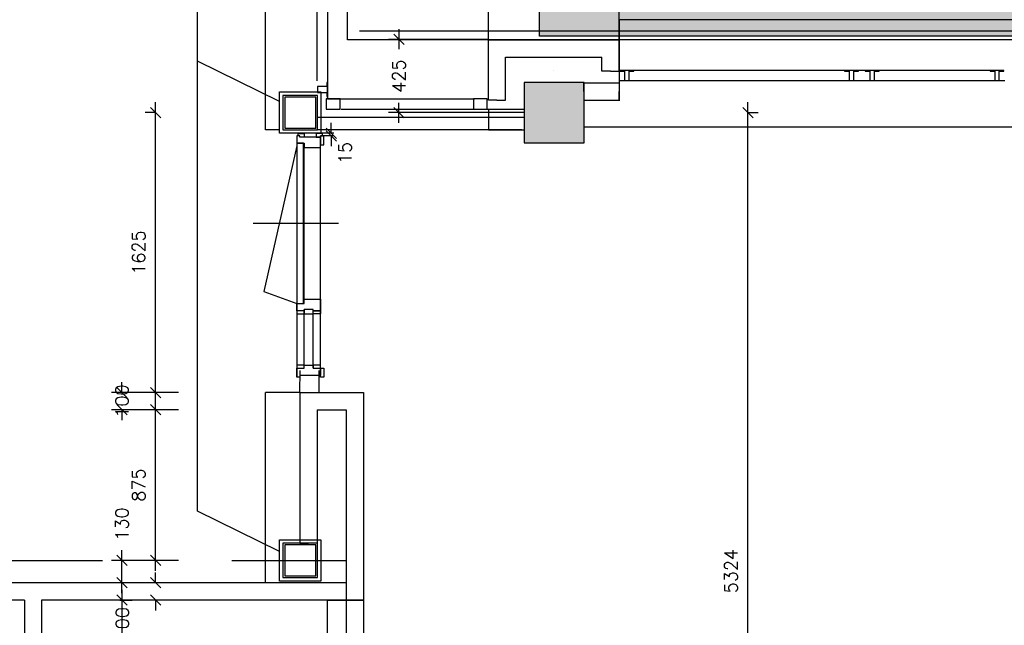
# Model space of a CAD drawing. Extents: x -29284 to 2055880, y -64816 to 121103.
# Tile 58 of 123: x 46280 to 51999, y 42270 to 45787. Entities that reach past the tile are written whole.
import ezdxf

# ---------------------------------------------------------------- set-up
doc = ezdxf.new("R2010")
doc.units = 0
doc.header["$LTSCALE"] = 50
doc.header["$MEASUREMENT"] = 0
doc.header["$PDMODE"] = 3
doc.header["$PDSIZE"] = 0.1
doc.linetypes.add('DASHDOT', pattern=[1, 0.5, -0.25, 0, -0.25])
doc.linetypes.add('HIDDEN', pattern=[0.375, 0.25, -0.125])
doc.layers.get('0').update_dxf_attribs({"linetype": 'CONTINUOUS'})
doc.layers.get('DEFPOINTS').update_dxf_attribs({"linetype": 'CONTINUOUS'})
for name, color, linetype in [('_BESTAAND_ONGEIJZIGD', 8, 'CONTINUOUS'), ('_BRANDCOMPART', 6, 'DASHDOT'), ('_DETAILNUMMERS', 4, 'CONTINUOUS'), ('_KOLOMBESTAAND', 212, 'CONTINUOUS'), ('A--L21--', 3, 'CONTINUOUS'), ('A--L21A3_BUITENWAND', 3, 'CONTINUOUS'), ('A--L22A1_BINNENWAND', 1, 'CONTINUOUS'), ('A--L28--', 7, 'CONTINUOUS'), ('A--L28DC1_KONSTR', 1, 'HIDDEN'), ('A--L32--', 7, 'CONTINUOUS'), ('A--L32--_F-2--', 7, 'CONTINUOUS'), ('A--L32--_F123-', 1, 'CONTINUOUS'), ('A--M$1A-_F123-', 1, 'CONTINUOUS'), ('A--M1$A-_F123-', 1, 'CONTINUOUS'), ('L1', 1, 'CONTINUOUS'), ('TEKST_KOZIJNMERK', 2, 'CONTINUOUS'), ('X--LR---_CP', 7, 'CONTINUOUS')]:
    doc.layers.add(name, color=color, linetype=linetype)
doc.layers.add('bruto vloeroppervlak', color=3, linetype='CONTINUOUS', plot=False)
doc.styles.add('ALFA-0_25', font='ROMANS')
doc.dimstyles.new('STANDARD$0', dxfattribs={"dimscale": 30, "dimtxt": 2.5, "dimasz": 2, "dimexe": 2, "dimexo": 0, "dimgap": 2, "dimtad": 1, "dimdec": 0, "dimzin": 0, "dimdsep": 46, "dimtxsty": 'ALFA-0_25', "dimblk1": 'OBLIQUE', "dimblk2": 'OBLIQUE', "dimsah": 1, "dimcen": -3, "dimdle": 2, "dimclrd": 1, "dimclre": 1, "dimclrt": 2, "dimadec": 0, "dimazin": 0, "dimtfac": 0.666667, "dimtofl": 0, "dimtmove": 2, "dimatfit": 3, "dimldrblk": 'OBLIQUE', "dimfxl": 1, "dimtvp": 0.833333, "dimtolj": 1, "dimtzin": 0, "dimarcsym": 0})

# ---------------------------------------------------------------- blocks, each defined once
blk = doc.blocks.new('*U1537')
at = {"layer": 'A--L21--', "color": 8, "linetype": 'Continuous'}
for points in [[(-50, 50), (-50, 50), (709.5, 50), (709.5, 50)], [(-50, 50), (-50, 50), (709.5, 50), (709.5, 50)], [(-50, 50), (-50, 50), (709.5, 50), (709.5, 50)], [(50, -50), (50, -50), (609.5, -50), (609.5, -50)]]:
    blk.add_lwpolyline(points, dxfattribs=at)
blk = doc.blocks.new('*U1536')
at = {"layer": 'A--L21--', "color": 8, "linetype": 'Continuous'}
for points in [[(0, 0), (-50, 0), (-50, 350), (-50, 350)], [(0, 0), (-50, 0), (-50, 350), (-50, 350)], [(0, 0), (-50, 0), (-50, 350), (-50, 350)], [(0, 0), (50, 0), (50, 250), (50, 250)]]:
    blk.add_lwpolyline(points, dxfattribs=at)
blk = doc.blocks.new('*U1535')
at = {"layer": 'A--L21--', "color": 8, "linetype": 'Continuous'}
for points in [[(0, 0), (50, 0), (50, 182.4), (50, 182.4)], [(0, 0), (-50, 0), (-50, 82.4), (-50, 82.4)], [(0, 0), (-50, 0), (-50, 82.4), (-50, 82.4)], [(0, 0), (-50, 0), (-50, 82.4), (-50, 82.4)]]:
    blk.add_lwpolyline(points, dxfattribs=at)
blk = doc.blocks.new('*U1534')
at = {"layer": 'A--L21--', "color": 8, "linetype": 'Continuous'}
for points in [[(0, 0), (0, 50), (204.7, 50), (204.7, 0)], [(0, 0), (0, 50), (204.7, 50), (204.7, 0)], [(0, 0), (0, 50), (204.7, 50), (204.7, 0)], [(0, 0), (0, -50), (204.7, -50), (204.7, 0)]]:
    blk.add_lwpolyline(points, dxfattribs=at)
blk = doc.blocks.new('*U1512')
at = {"layer": 'A--L21--', "color": 8, "linetype": 'Continuous'}
for points in [[(0, 50), (0, 50), (-4258, 50), (-4258, 50)], [(-50, -50), (-50, -50), (-4258, -50), (-4258, -50)], [(-50, -50), (-50, -50), (-4258, -50), (-4258, -50)], [(-50, -50), (-50, -50), (-4258, -50), (-4258, -50)]]:
    blk.add_lwpolyline(points, dxfattribs=at)
blk = doc.blocks.new('*U1511')
at = {"layer": 'A--L21--', "color": 8, "linetype": 'Continuous'}
for points in [[(50, 50), (50, 50), (50, -1155), (50, -1155)], [(50, 50), (50, 50), (50, -1155), (50, -1155)], [(50, 50), (50, 50), (50, -1155), (50, -1155)], [(-50, -50), (-50, -50), (-50, -1055), (-50, -1055)]]:
    blk.add_lwpolyline(points, dxfattribs=at)
blk = doc.blocks.new('*U1510')
at = {"layer": 'A--L21--', "color": 8, "linetype": 'Continuous'}
for points in [[(-50, 50), (-50, 50), (-50, -824.9), (0, -824.9)], [(-50, 50), (-50, 50), (-50, -824.9), (0, -824.9)], [(-50, 50), (-50, 50), (-50, -824.9), (0, -824.9)], [(50, -50), (50, -50), (50, -824.9), (0, -824.9)]]:
    blk.add_lwpolyline(points, dxfattribs=at)
blk = doc.blocks.new('*U1509')
at = {"layer": 'A--L21--', "color": 8, "linetype": 'Continuous'}
for points in [[(-50, 50), (-50, 50), (320.3, 50), (320.3, 50)], [(-50, 50), (-50, 50), (320.3, 50), (320.3, 50)], [(-50, 50), (-50, 50), (320.3, 50), (320.3, 50)], [(50, -50), (50, -50), (220.3, -50), (220.3, -50)]]:
    blk.add_lwpolyline(points, dxfattribs=at)
blk = doc.blocks.new('*U1501')
at = {"layer": 'A--L21--', "color": 8, "linetype": 'Continuous'}
for points in [[(-50, -50), (-50, -50), (-50, -2735), (-50, -2735)], [(50, -50), (50, -50), (50, -2635), (50, -2635)], [(50, -50), (50, -50), (50, -2635), (50, -2635)], [(50, -50), (50, -50), (50, -2635), (50, -2635)]]:
    blk.add_lwpolyline(points, dxfattribs=at)
blk = doc.blocks.new('*U1500')
at = {"layer": 'A--L21--', "color": 8, "linetype": 'Continuous'}
for points in [[(-50, 50), (-50, 50), (-1870.3, 50), (-1870.3, 50)], [(50, -50), (50, -50), (-1820.3, -50), (-1820.3, -50)], [(50, -50), (50, -50), (-1820.3, -50), (-1820.3, -50)], [(50, -50), (50, -50), (-1820.3, -50), (-1820.3, -50)]]:
    blk.add_lwpolyline(points, dxfattribs=at)
blk = doc.blocks.new('6432')
at = {"layer": '_BESTAAND_ONGEIJZIGD', "linetype": 'Continuous'}
blk.add_lwpolyline([(0, 80), (-4, 80), (-4, 58), (-57, 58), (-57, 22), (-4, 22), (-4, 0), (0, 0)], close=True, dxfattribs=at)
blk = doc.blocks.new('KOLOM400')
at = {"layer": 'A--L28--', "color": 3}
blk.add_lwpolyline([(-200, 0), (200, 0), (200, 400), (-200, 400)], close=True, dxfattribs=at)
blk = doc.blocks.new('_OBLIQUE')
at = {"color": 0, "linetype": 'ByBlock'}
blk.add_line((-0.5, -0.5), (0.5, 0.5), dxfattribs=at)
blk = doc.blocks.new('*D121')
at = {"layer": 'A--M$1A-_F123-', "color": 1, "lineweight": -2, "transparency": 16777216}
for p, q in [((46874.1, 42476.9), (46874.1, 41943.6)), ((46862, 42416.9), (46934.1, 42416.9)), ((46874.1, 41036.9), (46874.1, 41570.1)), ((47003.2, 41096.9), (46814.1, 41096.9))]:
    blk.add_line(p, q, dxfattribs=at)
at = {"layer": 'DEFPOINTS', "color": 0, "transparency": 16777216}
for p in [(46862, 42416.9), (46874.1, 42416.9), (47003.2, 41096.9)]:
    blk.add_point(p, dxfattribs=at)
at = {"layer": 'A--M$1A-_F123-', "color": 1, "lineweight": -2, "transparency": 16777216, "xscale": 60, "yscale": 60, "zscale": 60}
for p, rotation in [((46874.1, 42416.9), 90), ((46874.1, 41096.9), 270)]:
    blk.add_blockref('_OBLIQUE', p, dxfattribs=dict(at, rotation=rotation))
at = {"layer": 'A--M$1A-_F123-', "color": 2, "transparency": 16777216, "insert": (46874.1, 41756.9), "char_height": 75, "attachment_point": 5, "rotation": 90, "style": 'ALFA-0_25'}
blk.add_mtext('\\A1;1320', dxfattribs=at)
blk = doc.blocks.new('*D123')
at = {"layer": 'A--M$1A-_F123-', "color": 1, "lineweight": -2, "transparency": 16777216}
for p, q in [((46874.1, 42456.9), (46874.1, 42706.9)), ((47059.8, 42646.9), (46814.1, 42646.9)), ((46947.4, 42516.9), (46814.1, 42516.9))]:
    blk.add_line(p, q, dxfattribs=at)
at = {"layer": 'DEFPOINTS', "color": 0, "transparency": 16777216}
for p in [(46874.1, 42646.9), (47059.8, 42646.9), (46947.4, 42516.9)]:
    blk.add_point(p, dxfattribs=at)
at = {"layer": 'A--M$1A-_F123-', "color": 1, "lineweight": -2, "transparency": 16777216, "xscale": 60, "yscale": 60, "zscale": 60}
for p, rotation in [((46874.1, 42646.9), 90), ((46874.1, 42516.9), 270)]:
    blk.add_blockref('_OBLIQUE', p, dxfattribs=dict(at, rotation=rotation))
at = {"layer": 'A--M$1A-_F123-', "color": 2, "transparency": 16777216, "insert": (46874.1, 42857.9), "char_height": 75, "attachment_point": 5, "rotation": 90, "style": 'ALFA-0_25'}
blk.add_mtext('\\A1;130', dxfattribs=at)
blk = doc.blocks.new('*D128')
at = {"layer": 'A--M$1A-_F123-', "color": 1, "lineweight": -2, "transparency": 16777216}
for p, q in [((49002.3, 45670), (49002.3, 46171.4)), ((49761.8, 45670), (49761.8, 46171.4)), ((48942.3, 46111.4), (49821.8, 46111.4))]:
    blk.add_line(p, q, dxfattribs=at)
at = {"layer": 'DEFPOINTS', "color": 0, "transparency": 16777216}
for p in [(49761.8, 46111.4), (49002.3, 45670), (49761.8, 45670)]:
    blk.add_point(p, dxfattribs=at)
at = {"layer": 'A--M$1A-_F123-', "color": 1, "lineweight": -2, "transparency": 16777216, "xscale": 60, "yscale": 60, "zscale": 60, "rotation": 180}
blk.add_blockref('_OBLIQUE', (49002.3, 46111.4), dxfattribs=at)
at = {"layer": 'A--M$1A-_F123-', "color": 1, "lineweight": -2, "transparency": 16777216, "xscale": 60, "yscale": 60, "zscale": 60}
blk.add_blockref('_OBLIQUE', (49761.8, 46111.4), dxfattribs=at)
at = {"layer": 'A--M$1A-_F123-', "color": 2, "transparency": 16777216, "insert": (49382, 46208.9), "char_height": 75, "attachment_point": 5, "style": 'ALFA-0_25'}
blk.add_mtext('\\A1;759', dxfattribs=at)
blk = doc.blocks.new('*D139')
at = {"layer": 'A--M$1A-_F123-', "color": 1, "lineweight": -2, "transparency": 16777216}
for p, q in [((47069.1, 42586.9), (47069.1, 43581.9)), ((47184.1, 43521.9), (47009.1, 43521.9)), ((47202.2, 42646.9), (47009.1, 42646.9))]:
    blk.add_line(p, q, dxfattribs=at)
at = {"layer": 'DEFPOINTS', "color": 0, "transparency": 16777216}
for p in [(47069.1, 43521.9), (47184.1, 43521.9), (47202.2, 42646.9)]:
    blk.add_point(p, dxfattribs=at)
at = {"layer": 'A--M$1A-_F123-', "color": 1, "lineweight": -2, "transparency": 16777216, "xscale": 60, "yscale": 60, "zscale": 60}
for p, rotation in [((47069.1, 43521.9), 90), ((47069.1, 42646.9), 270)]:
    blk.add_blockref('_OBLIQUE', p, dxfattribs=dict(at, rotation=rotation))
at = {"layer": 'A--M$1A-_F123-', "color": 2, "transparency": 16777216, "insert": (46971.6, 43084.4), "char_height": 75, "attachment_point": 5, "rotation": 90, "style": 'ALFA-0_25'}
blk.add_mtext('\\A1;875', dxfattribs=at)
blk = doc.blocks.new('*D140')
at = {"layer": 'A--M$1A-_F123-', "color": 1, "lineweight": -2, "transparency": 16777216}
for p, q in [((46874.1, 43621.9), (46874.1, 43681.9)), ((47202.2, 43621.9), (46814.1, 43621.9)), ((47202.2, 43521.9), (46814.1, 43521.9)), ((46874.1, 43521.9), (46874.1, 43461.9))]:
    blk.add_line(p, q, dxfattribs=at)
at = {"layer": 'DEFPOINTS', "color": 0, "transparency": 16777216}
for p in [(46874.1, 43621.9), (47202.2, 43621.9), (47202.2, 43521.9)]:
    blk.add_point(p, dxfattribs=at)
at = {"layer": 'A--M$1A-_F123-', "color": 1, "lineweight": -2, "transparency": 16777216, "xscale": 60, "yscale": 60, "zscale": 60}
for p, rotation in [((46874.1, 43621.9), 270), ((46874.1, 43521.9), 90)]:
    blk.add_blockref('_OBLIQUE', p, dxfattribs=dict(at, rotation=rotation))
at = {"layer": 'A--M$1A-_F123-', "color": 2, "transparency": 16777216, "insert": (46874.1, 43571.9), "char_height": 75, "attachment_point": 5, "rotation": 90, "style": 'ALFA-0_25'}
blk.add_mtext('\\A1;100', dxfattribs=at)
blk = doc.blocks.new('*D141')
at = {"layer": 'A--M$1A-_F123-', "color": 1, "lineweight": -2, "transparency": 16777216}
for p, q in [((47069.1, 43561.9), (47069.1, 45306.9)), ((47069.1, 45246.9), (47009.1, 45246.9)), ((47069.1, 43621.9), (47009.1, 43621.9))]:
    blk.add_line(p, q, dxfattribs=at)
at = {"layer": 'DEFPOINTS', "color": 0, "transparency": 16777216}
for p in [(47069.1, 45246.9), (47069.1, 45246.9), (47069.1, 43621.9)]:
    blk.add_point(p, dxfattribs=at)
at = {"layer": 'A--M$1A-_F123-', "color": 1, "lineweight": -2, "transparency": 16777216, "xscale": 60, "yscale": 60, "zscale": 60}
for p, rotation in [((47069.1, 45246.9), 90), ((47069.1, 43621.9), 270)]:
    blk.add_blockref('_OBLIQUE', p, dxfattribs=dict(at, rotation=rotation))
at = {"layer": 'A--M$1A-_F123-', "color": 2, "transparency": 16777216, "insert": (46971.6, 44434.4), "char_height": 75, "attachment_point": 5, "rotation": 90, "style": 'ALFA-0_25'}
blk.add_mtext('\\A1;1625', dxfattribs=at)
blk = doc.blocks.new('*D142')
at = {"layer": 'A--M$1A-_F123-', "color": 1, "lineweight": -2, "transparency": 16777216}
for p, q in [((48482.7, 45732), (48482.7, 45615.8)), ((49002.3, 45672), (48422.7, 45672)), ((48482.7, 45186.9), (48482.7, 45303)), ((49209.5, 45246.9), (48422.7, 45246.9))]:
    blk.add_line(p, q, dxfattribs=at)
at = {"layer": 'DEFPOINTS', "color": 0, "transparency": 16777216}
for p in [(49002.3, 45672), (48482.7, 45246.9), (49209.5, 45246.9)]:
    blk.add_point(p, dxfattribs=at)
at = {"layer": 'A--M$1A-_F123-', "color": 1, "lineweight": -2, "transparency": 16777216, "xscale": 60, "yscale": 60, "zscale": 60}
for p, rotation in [((48482.7, 45672), 90), ((48482.7, 45246.9), 270)]:
    blk.add_blockref('_OBLIQUE', p, dxfattribs=dict(at, rotation=rotation))
at = {"layer": 'A--M$1A-_F123-', "color": 2, "transparency": 16777216, "insert": (48482.7, 45459.4), "char_height": 75, "attachment_point": 5, "rotation": 90, "style": 'ALFA-0_25'}
blk.add_mtext('\\A1;425', dxfattribs=at)
blk = doc.blocks.new('*D155')
at = {"layer": 'A--M$1A-_F123-', "color": 1, "lineweight": -2, "transparency": 16777216}
for p, q in [((50509.8, 39862.5), (50509.8, 45306.9)), ((50505.3, 45246.9), (50569.8, 45246.9)), ((50509.8, 39922.5), (50449.8, 39922.5))]:
    blk.add_line(p, q, dxfattribs=at)
at = {"layer": 'DEFPOINTS', "color": 0, "transparency": 16777216}
for p in [(50505.3, 45246.9), (50509.8, 45246.9), (50509.8, 39922.5)]:
    blk.add_point(p, dxfattribs=at)
at = {"layer": 'A--M$1A-_F123-', "color": 1, "lineweight": -2, "transparency": 16777216, "xscale": 60, "yscale": 60, "zscale": 60}
for p, rotation in [((50509.8, 45246.9), 90), ((50509.8, 39922.5), 270)]:
    blk.add_blockref('_OBLIQUE', p, dxfattribs=dict(at, rotation=rotation))
at = {"layer": 'A--M$1A-_F123-', "color": 2, "transparency": 16777216, "insert": (50412.3, 42584.7), "char_height": 75, "attachment_point": 5, "rotation": 90, "style": 'ALFA-0_25'}
blk.add_mtext('\\A1;5324', dxfattribs=at)
blk = doc.blocks.new('*D444')
at = {"layer": 'A--M$1A-_F123-', "color": 1, "linetype": 'Continuous', "lineweight": -2, "transparency": 16777216}
for p, q in [((47069.1, 42516.9), (47069.1, 42576.9)), ((47082.6, 42516.9), (47009.1, 42516.9)), ((47082.6, 42416.9), (47009.1, 42416.9)), ((47069.1, 42416.9), (47069.1, 42356.9))]:
    blk.add_line(p, q, dxfattribs=at)
at = {"layer": 'DEFPOINTS', "color": 0, "linetype": 'Continuous', "transparency": 16777216}
for p in [(47082.6, 42516.9), (47069.1, 42416.9), (47082.6, 42416.9)]:
    blk.add_point(p, dxfattribs=at)
at = {"layer": 'A--M$1A-_F123-', "color": 1, "linetype": 'Continuous', "lineweight": -2, "transparency": 16777216, "xscale": 60, "yscale": 60, "zscale": 60}
for p, rotation in [((47069.1, 42516.9), 270), ((47069.1, 42416.9), 90)]:
    blk.add_blockref('_OBLIQUE', p, dxfattribs=dict(at, rotation=rotation))
at = {"layer": 'A--M$1A-_F123-', "color": 2, "linetype": 'Continuous', "transparency": 16777216, "insert": (46876.6, 42279.4), "char_height": 75, "attachment_point": 5, "rotation": 90, "style": 'ALFA-0_25'}
blk.add_mtext('\\A1;100', dxfattribs=at)
blk = doc.blocks.new('*D729')
at = {"layer": 'A--M1$A-_F123-', "color": 1, "lineweight": -2, "transparency": 16777216}
for p, q in [((48089.4, 45126.9), (48089.4, 45186.9)), ((48105.3, 45126.9), (48029.4, 45126.9)), ((48105.3, 45111.8), (48029.4, 45111.8)), ((48089.4, 45111.8), (48089.4, 45051.8))]:
    blk.add_line(p, q, dxfattribs=at)
at = {"layer": 'DEFPOINTS', "color": 0, "transparency": 16777216}
for p in [(48105.3, 45126.9), (48089.4, 45111.8), (48105.3, 45111.8)]:
    blk.add_point(p, dxfattribs=at)
at = {"layer": 'A--M1$A-_F123-', "color": 1, "lineweight": -2, "transparency": 16777216, "xscale": 60, "yscale": 60, "zscale": 60}
for p, rotation in [((48089.4, 45126.9), 270), ((48089.4, 45111.8), 90)]:
    blk.add_blockref('_OBLIQUE', p, dxfattribs=dict(at, rotation=rotation))
at = {"layer": 'A--M1$A-_F123-', "color": 2, "transparency": 16777216, "insert": (48169.8, 45012.7), "char_height": 75, "attachment_point": 5, "rotation": 90, "style": 'ALFA-0_25'}
blk.add_mtext('\\A1;15', dxfattribs=at)
blk = doc.blocks.new('A$C2EE40F78')
at = {"layer": '_DETAILNUMMERS', "color": 2}
for points in [[(8, 139), (8, 18), (0, 18), (0, 0), (51, 0), (51, 43), (68, 43), (68, 96), (51, 96), (51, 139)], [(68, 96), (51, 96), (51, 139), (68, 139)], [(384, 139), (367, 139), (367, 96), (384, 96)], [(384, 139), (384, 96), (392, 96), (392, 43), (384, 43), (384, 0), (427, 0), (427, 43), (452, 43), (452, 139)], [(1392, 139), (1392, 18), (1400, 18), (1400, 0), (1357, 0), (1357, 43), (1332, 43), (1332, 139)], [(392, 43), (367, 43), (367, 96), (392, 96)], [(68, 0), (51, 0), (51, 43), (68, 43)], [(384, 0), (367, 0), (367, 43), (384, 43)]]:
    blk.add_lwpolyline(points, close=True, dxfattribs=at)
at = {"layer": 'A--L32--', "color": 1}
for p, q in [((51, 139), (1332, 139)), ((51, 96), (392, 96)), ((1400, 0), (0, 0)), ((51, 43), (392, 43)), ((452, 43), (1332, 43))]:
    blk.add_line(p, q, dxfattribs=at)
for points in [[(0, 139), (51, 139), (51, 157), (0, 157)], [(1400, 139), (1349, 139), (1349, 157), (1400, 157)], [(1357, 40), (1357, 0), (427, 0), (427, 40)]]:
    blk.add_lwpolyline(points, close=True, dxfattribs=at)
at = {"layer": 'A--L32--_F-2--', "color": 1, "linetype": 'Continuous'}
blk.add_lwpolyline([(1343, 0), (496.75, -191.25), (427, 0)], dxfattribs=at)
at = {"layer": 'A--L32--_F123-', "color": 1, "linetype": 'Continuous'}
blk.add_lwpolyline([(892, 243.62), (892, -253.38)], dxfattribs=at)
at = {"layer": 'X--LR---_CP'}
blk.add_point((532, 43), dxfattribs=at)
blk.add_point((532, 43), dxfattribs=at)
blk.add_point((532, 43), dxfattribs=at)

msp = doc.modelspace()

# ---------------------------------------------------------------- hatches: boundary and pattern name
at = {"layer": '_KOLOMBESTAAND'}
msp.add_hatch(color=256, dxfattribs=at).paths.add_polyline_path([(49209.5, 45071.9), (49559.5, 45071.9), (49559.5, 45421.9), (49209.5, 45421.9)])
msp.add_hatch(color=256, dxfattribs=at).paths.add_polyline_path([(49209.5, 45071.9), (49559.5, 45071.9), (49559.5, 45421.9), (49209.5, 45421.9)])
at = {"layer": 'A--L28DC1_KONSTR', "linetype": 'Continuous'}
msp.add_hatch(color=21, dxfattribs=at).paths.add_polyline_path([(49579.5, 46021.9), (49579.5, 45941.9), (60272.4, 45941.9), (60272.4, 45691.9), (49299.5, 45691.9), (49299.5, 46021.9)])

# ---------------------------------------------------------------- linework, layer by layer
at = {"layer": '_BESTAAND_ONGEIJZIGD', "linetype": 'Continuous'}
for p, q in [((48067.3, 45327.5), (48922.3, 45327.5)), ((48148, 45267.5), (49207.3, 45267.5)), ((49002.3, 45267.5), (49002.3, 45146.9)), ((48007.3, 45221.3), (49207.3, 45221.3)), ((49002.3, 45146.9), (48007, 45146.9)), ((49002.3, 45146.9), (49207, 45146.9))]:
    msp.add_line(p, q, dxfattribs=at)
for points in [[(47809.4, 45146.9), (48009.4, 45146.9), (48009.4, 45346.9), (47809.4, 45346.9)], [(47809.4, 45146.9), (48009.4, 45146.9), (48009.4, 45346.9), (47809.4, 45346.9)], [(47819.4, 45156.9), (47999.4, 45156.9), (47999.4, 45336.9), (47819.4, 45336.9)], [(47819.4, 45156.9), (47999.4, 45156.9), (47999.4, 45336.9), (47819.4, 45336.9)], [(48061, 45267.5), (48141, 45267.5), (48141, 45327.5), (48061, 45327.5)], [(48061, 45267.5), (48141, 45267.5), (48141, 45327.5), (48061, 45327.5)], [(48915.3, 45267.5), (48995.3, 45267.5), (48995.3, 45327.5), (48915.3, 45327.5)], [(48915.3, 45267.5), (48995.3, 45267.5), (48995.3, 45327.5), (48915.3, 45327.5)], [(47809.4, 42546.9), (48009.4, 42546.9), (48009.4, 42746.9), (47809.4, 42746.9)], [(47809.4, 42546.9), (48009.4, 42546.9), (48009.4, 42746.9), (47809.4, 42746.9)], [(47819.4, 42556.9), (47999.4, 42556.9), (47999.4, 42736.9), (47819.4, 42736.9)], [(47819.4, 42556.9), (47999.4, 42556.9), (47999.4, 42736.9), (47819.4, 42736.9)], [(48067, 42416.9), (48277, 42416.9), (48277, 39831.9), (48067, 39831.9)]]:
    msp.add_lwpolyline(points, close=True, dxfattribs=at)
at = {"layer": '_BRANDCOMPART', "ltscale": 30}
msp.add_lwpolyline([(39064.6, 56954.9), (39064.6, 50439.5), (40100.1, 50439.5), (40100.1, 44298.2), (43011.6, 44298.2), (43011.6, 42646.9), (48177.3, 42646.9), (48177.3, 39595.6), (49177.6, 39595.6), (49177.6, 27821.9)], dxfattribs=at)
at = {"layer": 'A--L21--'}
for p, q in [((47707.3, 45146.9), (47707.3, 55958.9)), ((47789.4, 45146.9), (47707.3, 45146.9)), ((49196.6, 45146.9), (48029.4, 45146.9)), ((54609.5, 45161.9), (49559.5, 45161.9)), ((47707.3, 42516.9), (47707.3, 43621.9)), ((47907, 43621.9), (47707.3, 43621.9))]:
    msp.add_line(p, q, dxfattribs=at)
at = {"layer": 'A--L21--', "linetype": 'Continuous'}
for p, q in [((47907.3, 43621.9), (47909.5, 43749.9)), ((48019.3, 43621.9), (48019.3, 43749.9))]:
    msp.add_line(p, q, dxfattribs=at)
at = {"layer": 'A--L21A3_BUITENWAND'}
msp.add_line((48254.2, 45721.9), (60282.4, 45721.9), dxfattribs=at)
at = {"layer": 'A--L22A1_BINNENWAND'}
for points in [[(47789.4, 45366.9), (48029.4, 45366.9), (48029.4, 45126.9), (47789.4, 45126.9)], [(47789.4, 42766.9), (48029.4, 42766.9), (48029.4, 42526.9), (47789.4, 42526.9)]]:
    msp.add_lwpolyline(points, close=True, dxfattribs=at)
at = {"layer": 'A--L28DC1_KONSTR', "color": 3, "linetype": 'Continuous'}
msp.add_lwpolyline([(49579.5, 46021.9), (49579.5, 46021.9), (49579.5, 45941.9), (60272.4, 45941.9), (60272.4, 45691.9), (49299.5, 45691.9), (49299.5, 46021.9), (49579.5, 46021.9), (49579.5, 46021.9), (49579.5, 46021.9)], close=True, dxfattribs=at)
at = {"layer": 'A--L32--', "color": 1}
for points in [[(47932, 45103.8), (47907, 45103.8), (47907, 45111.8), (47897, 45111.8), (47897, 45126.8), (47932, 45126.8)], [(48003, 45103.8), (48028, 45103.8), (48028, 45111.8), (48038, 45111.8), (48038, 45126.8), (48003, 45126.8)]]:
    msp.add_lwpolyline(points, close=True, dxfattribs=at)
at = {"layer": 'bruto vloeroppervlak', "linetype": 'Continuous'}
msp.add_lwpolyline([(31674.3, 31966.8), (39309.5, 31966.8), (39309.5, 29496.9), (55162.3, 29502.5), (55161.8, 31822.5), (71357, 31822.5), (71357, 38021.9), (69007.3, 38021.9), (69007.3, 39621.9), (69177, 39621.9), (69177, 44220), (68747, 44220), (68746.7, 43947.5), (65957, 43947.5), (65957, 45670), (49002.3, 45670), (48184.8, 45670), (48184.8, 55968.9), (48359.3, 55968.9), (48359.3, 56635.9), (46059.3, 56636), (46059.3, 66709.9)], dxfattribs=at)
at = {"layer": 'L1', "color": 8}
for p, q in [((48007.3, 45432.5), (48007.3, 53268.5)), ((48067.3, 47857.5), (48067.3, 45327.5)), ((48184.8, 45692.5), (48184.8, 47857.5)), ((49761.8, 45786.5), (49761.8, 45316.5)), ((54401.8, 45786.5), (49761.8, 45786.5)), ((51921.8, 45491.5), (49846.8, 45491.5)), ((51151.8, 45491.5), (51071.8, 45491.5)), ((49761.8, 45434.5), (52001.8, 45434.5))]:
    msp.add_line(p, q, dxfattribs=at)
for points in [[(49846.8, 45487.5), (49846.8, 45491.5), (49766.8, 45491.5), (49766.8, 45487.5), (49793.8, 45487.5), (49793.8, 45434.5), (49819.8, 45434.5), (49819.8, 45487.5)], [(51151.8, 45487.5), (51151.8, 45491.5), (51071.8, 45491.5), (51071.8, 45487.5), (51098.8, 45487.5), (51098.8, 45434.5), (51124.8, 45434.5), (51124.8, 45487.5)], [(51271.8, 45487.5), (51271.8, 45491.5), (51191.8, 45491.5), (51191.8, 45487.5), (51218.8, 45487.5), (51218.8, 45434.5), (51244.8, 45434.5), (51244.8, 45487.5)], [(51996.8, 45487.5), (51996.8, 45491.5), (51916.8, 45491.5), (51916.8, 45487.5), (51943.8, 45487.5), (51943.8, 45434.5), (51969.8, 45434.5), (51969.8, 45487.5)]]:
    msp.add_lwpolyline(points, close=True, dxfattribs=at)
at = {"layer": 'TEKST_KOZIJNMERK'}
for p, q in [((47313.3, 42932.8), (47313.3, 53172.8)), ((47789.4, 45311.7), (47313.3, 45545.3)), ((47789.4, 42699.2), (47313.3, 42932.8))]:
    msp.add_line(p, q, dxfattribs=at)
at = {"layer": 'X--LR---_CP', "color": 1, "linetype": 'Continuous'}
msp.add_point((49381.8, 45491.5), dxfattribs=at)
msp.add_point((49381.8, 45491.5), dxfattribs=at)

# ---------------------------------------------------------------- block references
at = {"layer": '_BESTAAND_ONGEIJZIGD', "color": 2, "linetype": 'Continuous'}
for name, p in [('*U1537', (49052.3, 45620)), ('*U1536', (49052.3, 45320)), ('*U1535', (49711.8, 45487.5)), ('6432', (48067.3, 45341.2)), ('*U1534', (49557, 45370))]:
    msp.add_blockref(name, p, dxfattribs=at)
at = {"layer": '_BESTAAND_ONGEIJZIGD', "linetype": 'Continuous'}
msp.add_blockref('*U1501', (46357, 42466.9), dxfattribs=at)
at = {"layer": 'A--L21--', "xscale": 0.875, "yscale": 0.875, "zscale": 0.875}
msp.add_blockref('KOLOM400', (49384.5, 45071.9), dxfattribs=at)
msp.add_blockref('KOLOM400', (49384.5, 45071.9), dxfattribs=at)
at = {"layer": 'A--L21--', "linetype": 'Continuous'}
for name, p in [('*U1510', (47957, 43571.9)), ('*U1509', (47957, 43571.9)), ('*U1511', (48227.3, 43571.9)), ('*U1512', (46357, 42466.9)), ('*U1500', (48227.3, 42466.9))]:
    msp.add_blockref(name, p, dxfattribs=at)
at = {"layer": 'A--L32--', "color": 1, "xscale": -1, "rotation": 270}
msp.add_blockref('A$C2EE40F78', (47889, 43711.8), dxfattribs=at)

# ---------------------------------------------------------------- dimensions: what is measured, and where the dimension line sits
at = {"layer": 'A--M$1A-_F123-'}
dim = msp.add_linear_dim(base=(49761.7815, 46111.4106), p1=(49002.3114, 45669.974), p2=(49761.7815, 45669.974), dimstyle='STANDARD$0', dxfattribs=at)
dim.commit()
dim.dimension.update_dxf_attribs({"geometry": '*D128', "text_midpoint": (49382.0465, 46208.9106)})
for base, p1, p2, picture, middle in [((48482.7, 45246.9), (49002.3, 45672), (49209.5, 45246.9), '*D142', (48482.7, 45459.4)), ((46874.1, 43621.9), (47202.2, 43521.9), (47202.2, 43621.9), '*D140', (46874.1, 43571.9)), ((46874.1, 42646.9), (46947.4, 42516.9), (47059.8, 42646.9), '*D123', (46874.1, 42857.9)), ((46874.1, 42416.9), (47003.2, 41096.9), (46862, 42416.9), '*D121', (46874.1, 41756.9))]:
    dim = msp.add_linear_dim(base=base, p1=p1, p2=p2, angle=90, dimstyle='STANDARD$0', dxfattribs=at)
    dim.commit()
    dim.dimension.update_dxf_attribs({"geometry": picture, "text_midpoint": middle, "dimtype": 160})
for base, p1, p2, picture, middle in [((47069.1, 45246.9), (47069.1, 43621.9), (47069.1, 45246.9), '*D141', (46971.6, 44434.4)), ((50509.8, 45246.9), (50509.8, 39922.5), (50505.3, 45246.9), '*D155', (50412.3, 42584.7)), ((47069.1, 43521.9), (47202.2, 42646.9), (47184.1, 43521.9), '*D139', (46971.6, 43084.4))]:
    dim = msp.add_linear_dim(base=base, p1=p1, p2=p2, angle=90, dimstyle='STANDARD$0', dxfattribs=at)
    dim.commit()
    dim.dimension.update_dxf_attribs({"geometry": picture, "text_midpoint": middle})
at = {"layer": 'A--M$1A-_F123-', "linetype": 'Continuous'}
dim = msp.add_linear_dim(base=(47069.1, 42416.9), p1=(47082.6, 42516.9), p2=(47082.6, 42416.9), angle=90, dimstyle='STANDARD$0', dxfattribs=at)
dim.commit()
dim.dimension.update_dxf_attribs({"geometry": '*D444', "text_midpoint": (46876.6, 42279.4), "dimtype": 160})
at = {"layer": 'A--M1$A-_F123-'}
dim = msp.add_linear_dim(base=(48089.4, 45111.8), p1=(48105.3, 45126.9), p2=(48105.3, 45111.8), angle=270, dimstyle='STANDARD$0', dxfattribs=at)
dim.commit()
dim.dimension.update_dxf_attribs({"geometry": '*D729', "text_midpoint": (48169.8, 45012.7), "dimtype": 161})

doc.saveas('drawing.dxf')
